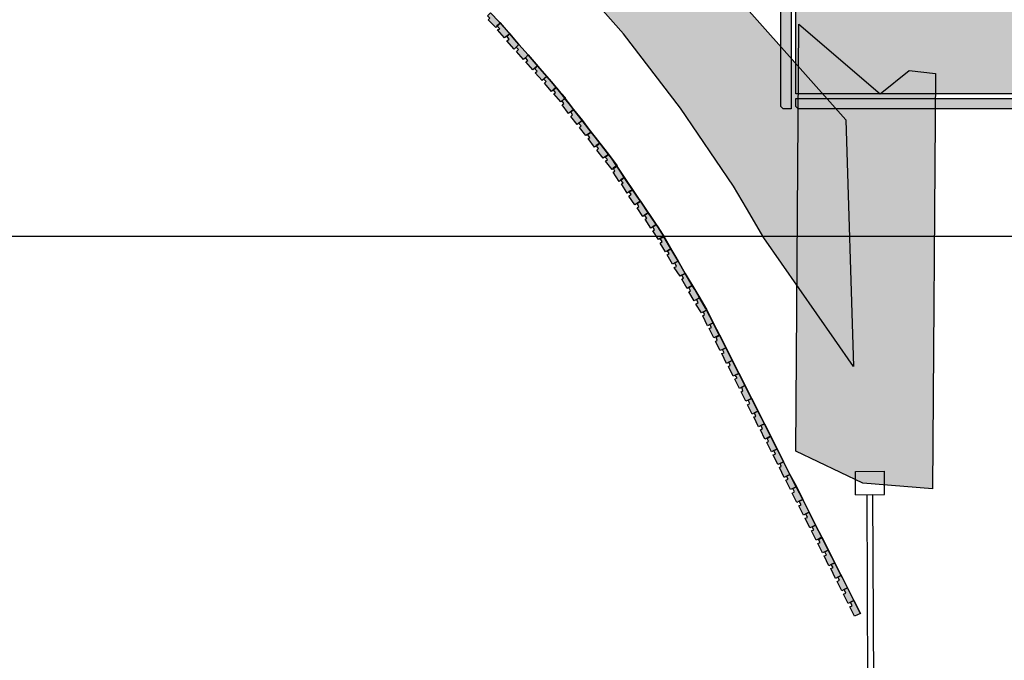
# Model space of a CAD drawing. Header units: millimetres. Extents: x -4985 to 43235, y -185 to 35000.
# Tile 5 of 14: x 14260 to 15954, y 5270 to 6372. Entities that reach past the tile are written whole.
import ezdxf

# ---------------------------------------------------------------- set-up
doc = ezdxf.new("R2010")
doc.units = ezdxf.units.MM
for name, color, linetype in [('A-MURI-ESISTENTI', 7, 'Continuous'), ('A-MURI-NUOVI', 40, 'Continuous'), ('A-PARETI-VETRATE', 5, 'Continuous'), ('A-PILASTRI', 8, 'Continuous'), ('A-TRACCE-SEZIONI', 1, 'Continuous')]:
    doc.layers.add(name, color=color, linetype=linetype)

msp = doc.modelspace()

# ---------------------------------------------------------------- hatches: boundary and pattern name
at = {"layer": 'A-MURI-ESISTENTI'}
msp.add_hatch(color=7, dxfattribs=at).paths.add_polyline_path([(15830, 5565), (15710, 5575), (15595, 5630), (15600, 6365), (15740, 6245), (15790, 6285), (15835, 6280), (15830, 5565)])
at = {"layer": 'A-MURI-NUOVI'}
for points in [[(15681, 6200), (15694, 5776), (15661.6, 5822.5), (15540, 5997), (15510, 6048), (15488, 6086), (15397, 6220), (15299, 6348), (15192, 6469), (15078, 6584), (14957, 6691), (14830, 6791), (14700, 6880), (14697, 6882), (14558, 6965), (14414, 7038), (14268, 7102), (14610, 7406), (15681, 6200)], [(15066, 6372), (15069, 6375), (15065, 6379), (15070, 6384), (15085, 6369), (15086.9, 6366.9), (15084, 6364), (15081, 6362), (15081.5, 6361.5), (15079, 6359), (15066, 6372)], [(15081.5, 6361.5), (15084, 6364), (15087, 6366), (15103, 6348), (15094, 6341), (15082, 6355), (15086, 6357), (15081.5, 6361.5)], [(15115, 6334.5), (15103, 6348), (15087, 6366), (15084, 6364), (15086.9, 6366.9), (15115, 6334.5)], [(15087, 6367), (15086.9, 6366.9), (15085, 6369), (15087, 6367)], [(15084, 6364), (15081.5, 6361.5), (15081, 6362), (15084, 6364)], [(15119, 6330), (15114, 6325), (15111, 6322), (15098, 6336), (15102, 6339), (15098, 6344), (15103, 6348), (15115, 6334.5), (15119, 6330)], [(15119, 6330), (15119, 6330), (15115, 6334.5), (15119, 6330)], [(15115, 6318), (15118, 6321), (15114, 6325), (15119, 6330), (15134.8, 6311.8), (15130, 6307), (15127, 6304), (15115, 6318)], [(15119, 6330), (15119, 6330), (15135, 6312), (15134.8, 6311.8), (15119, 6330)], [(15130, 6307), (15134.8, 6311.8), (15148.3, 6296.2), (15151, 6293), (15143, 6286), (15131, 6300), (15134, 6302), (15130, 6307)], [(15134.8, 6311.8), (15135, 6312), (15148.3, 6296.2), (15134.8, 6311.8)], [(15147, 6281), (15150, 6284), (15146, 6288), (15151, 6293), (15155, 6288.5), (15166.9, 6274.9), (15159, 6268), (15147, 6281)], [(15151, 6293), (15148.3, 6296.2), (15155, 6288.5), (15151, 6293)], [(15167, 6275), (15166.9, 6274.9), (15155, 6288.5), (15167, 6275)], [(15163, 6263), (15166, 6266), (15162, 6270), (15166.9, 6274.9), (15175, 6265.5), (15183, 6256), (15178, 6252), (15178.2, 6251.8), (15175, 6249), (15163, 6263)], [(15166.9, 6274.9), (15167, 6275), (15175, 6265.5), (15166.9, 6274.9)], [(15166.9, 6274.9), (15167, 6275), (15166.9, 6274.9), (15166.9, 6274.9)], [(15183, 6256), (15175, 6265.5), (15185, 6254), (15186.5, 6252), (15183, 6256)], [(15183, 6256), (15178.2, 6251.8), (15178, 6252), (15183, 6256)], [(15178.2, 6251.8), (15183, 6256), (15186.5, 6252), (15198, 6237.2), (15196.3, 6235.7), (15193, 6233), (15193.1, 6232.8), (15191, 6231), (15179, 6245), (15182, 6247), (15178.2, 6251.8)], [(15199, 6238), (15198, 6237.2), (15186.5, 6252), (15199, 6238)], [(15193.1, 6232.8), (15196.3, 6235.7), (15198, 6237), (15207.5, 6224.9), (15212.9, 6218), (15204, 6211), (15193, 6226), (15196, 6228), (15193.1, 6232.8)], [(15196.3, 6235.7), (15193.1, 6232.8), (15193, 6233), (15196.3, 6235.7)], [(15196.3, 6235.7), (15198, 6237.2), (15207.5, 6224.9), (15198, 6237), (15196.3, 6235.7)], [(15213, 6218), (15212.9, 6218), (15207.5, 6224.9), (15213, 6218)], [(15208, 6206), (15211, 6209), (15208, 6214), (15212.9, 6218), (15227.8, 6198.8), (15219, 6192), (15208, 6206)], [(15212.9, 6218), (15213, 6218), (15228, 6199), (15227.8, 6198.8), (15212.9, 6218)], [(15213, 6218), (15212.9, 6218), (15212.9, 6218), (15213, 6218)], [(15243, 6179), (15237, 6175), (15234, 6173), (15223, 6187), (15226, 6190), (15222, 6194), (15227.8, 6198.8), (15239.2, 6184), (15243, 6179)], [(15227.8, 6198.8), (15228, 6199), (15239.2, 6184), (15227.8, 6198.8)], [(15227.8, 6198.8), (15228, 6199), (15227.8, 6198.8), (15227.8, 6198.8)], [(15249.8, 6170.4), (15243, 6179), (15239.2, 6184), (15249.8, 6170.4)], [(15238, 6168), (15241, 6170), (15237, 6175), (15243, 6179), (15249.8, 6170.4), (15257.9, 6159.9), (15252, 6156), (15252.3, 6155.6), (15249, 6153), (15238, 6168)], [(15249.8, 6170.4), (15258, 6160), (15257.9, 6159.9), (15249.8, 6170.4)], [(15257.9, 6159.9), (15252.3, 6155.6), (15252, 6156), (15257.9, 6159.9), (15257.9, 6159.9)], [(15252.3, 6155.6), (15257.9, 6159.9), (15272.7, 6140.8), (15264, 6134), (15253, 6148), (15256, 6151), (15252.3, 6155.6)], [(15257.9, 6159.9), (15258, 6160), (15273, 6141), (15272.7, 6140.8), (15257.9, 6159.9)], [(15258, 6160), (15257.9, 6159.9), (15257.9, 6159.9), (15258, 6160)], [(15286.8, 6120.9), (15281, 6117), (15281.3, 6116.5), (15279, 6115), (15268, 6129), (15271, 6132), (15267, 6136), (15272.7, 6140.8), (15278, 6134), (15286.8, 6120.9)], [(15287, 6121), (15286.8, 6120.9), (15278, 6134), (15272.7, 6140.8), (15273, 6141), (15288, 6121), (15287.3, 6120.5), (15287, 6121)], [(15272.7, 6140.8), (15273, 6141), (15272.7, 6140.8), (15272.7, 6140.8)], [(15281, 6117), (15286.8, 6120.9), (15287.2, 6120.4), (15281.3, 6116.5), (15281, 6117)], [(15300, 6101), (15294, 6097), (15294.3, 6096.6), (15291, 6094), (15281, 6110), (15284, 6112), (15281.3, 6116.5), (15287.2, 6120.4), (15293.1, 6111.6), (15300, 6101)], [(15286.8, 6120.9), (15287, 6121), (15287.3, 6120.5), (15287.2, 6120.4), (15286.8, 6120.9)], [(15287.3, 6120.5), (15293.1, 6111.6), (15287.2, 6120.4), (15287.3, 6120.5)], [(15314, 6080), (15300, 6101), (15293.1, 6111.6), (15325.8, 6063.1), (15314, 6080)], [(15294, 6097), (15300, 6101), (15294.3, 6096.6), (15294, 6097)], [(15295, 6090), (15298, 6092), (15294.3, 6096.6), (15300, 6101), (15314, 6080), (15308, 6077), (15308.5, 6076.3), (15305, 6074), (15295, 6090)], [(15308.5, 6076.3), (15314, 6080), (15325.8, 6063.1), (15327.9, 6060), (15318, 6054), (15308, 6069), (15312, 6072), (15308.5, 6076.3)], [(15314, 6080), (15308.5, 6076.3), (15308, 6077), (15314, 6080)], [(15328, 6060), (15327.9, 6060), (15325.8, 6063.1), (15328, 6060)], [(15322, 6049), (15325, 6051), (15322, 6056), (15327.9, 6060), (15330.1, 6056.8), (15341, 6040), (15335, 6036), (15332, 6034), (15322, 6049)], [(15327.9, 6060), (15328, 6060), (15330.1, 6056.8), (15327.9, 6060)], [(15328, 6060), (15327.9, 6060), (15327.9, 6060), (15328, 6060)], [(15341, 6040), (15330.1, 6056.8), (15352.4, 6023.8), (15341, 6040)], [(15335, 6036), (15341, 6040), (15352.4, 6023.8), (15354.9, 6020), (15349, 6016), (15346, 6014), (15336, 6029), (15339, 6031), (15335, 6036)], [(15349, 6009), (15352, 6011), (15349, 6016), (15354.9, 6020), (15357.5, 6016.1), (15364.8, 6005), (15367.8, 5999.8), (15362, 5996), (15359, 5994), (15349, 6009)], [(15355, 6020), (15354.9, 6020), (15352.4, 6023.8), (15355, 6020)], [(15354.9, 6020), (15355, 6020), (15357.5, 6016.1), (15354.9, 6020)], [(15364.8, 6005), (15357.5, 6016.1), (15363, 6008), (15364.8, 6005)], [(15368, 5999), (15362, 5996), (15367.8, 5999.8), (15388.7, 5964), (15380, 5978), (15368, 5999)], [(15362, 5988), (15365, 5991), (15362, 5996), (15368, 5999), (15380, 5978), (15374, 5975), (15374.1, 5974.8), (15371, 5973), (15362, 5988)], [(15368, 6000), (15367.8, 5999.8), (15364.8, 6005), (15368, 6000)], [(15374.1, 5974.8), (15380, 5978), (15388.7, 5964), (15392.8, 5956.9), (15387, 5954), (15383, 5952), (15374, 5968), (15377, 5970), (15374.1, 5974.8)], [(15380, 5978), (15374.1, 5974.8), (15374, 5975), (15380, 5978)], [(15393, 5957), (15392.8, 5956.9), (15388.7, 5964), (15393, 5957)], [(15405, 5936), (15399, 5933), (15399.1, 5932.8), (15396, 5931), (15386, 5946), (15390, 5948), (15387, 5954), (15392.8, 5956.9), (15405, 5936)], [(15392.8, 5956.9), (15393, 5957), (15405, 5936), (15392.8, 5956.9)], [(15399, 5926), (15402, 5928), (15399.1, 5932.8), (15405, 5936), (15417, 5915), (15411, 5912), (15411.1, 5911.7), (15408, 5910), (15399, 5926)], [(15399, 5933), (15405, 5936), (15399.1, 5932.8), (15399, 5933)], [(15417, 5915), (15405, 5936), (15421.3, 5908), (15417, 5915)], [(15411.1, 5911.7), (15417, 5915), (15421.3, 5908), (15429.6, 5893.8), (15424, 5891), (15420, 5889), (15411, 5904), (15414, 5906), (15411.1, 5911.7)], [(15417, 5915), (15411.1, 5911.7), (15411, 5912), (15417, 5915)], [(15430, 5894), (15429.6, 5893.8), (15421.3, 5908), (15430, 5894)], [(15424, 5891), (15429.6, 5893.8), (15440, 5876), (15441.6, 5872.8), (15436, 5870), (15436.1, 5869.7), (15433, 5868), (15423, 5883), (15427, 5886), (15424, 5891)], [(15429.6, 5893.8), (15430, 5894), (15442, 5873), (15441.6, 5872.8), (15440, 5876), (15429.6, 5893.8)], [(15452.7, 5850.9), (15447, 5848), (15443, 5846), (15435, 5863), (15438, 5865), (15436.1, 5869.7), (15441.6, 5872.8), (15452.7, 5850.9)], [(15441.6, 5872.8), (15436.1, 5869.7), (15436, 5870), (15441.6, 5872.8), (15441.6, 5872.8)], [(15453, 5851), (15452.7, 5850.9), (15441.6, 5872.8), (15442, 5873), (15453, 5851)], [(15442, 5873), (15441.6, 5872.8), (15441.6, 5872.8), (15442, 5873)], [(15446, 5841), (15450, 5843), (15447, 5848), (15452.7, 5850.9), (15463.4, 5829.7), (15454, 5825), (15446, 5841)], [(15452.7, 5850.9), (15453, 5851), (15464, 5830), (15463.4, 5829.7), (15452.7, 5850.9)], [(15457, 5819), (15460, 5821), (15458, 5826), (15463.5, 5829.7), (15474.6, 5807.8), (15469, 5805), (15465, 5803), (15457, 5819)], [(15464, 5830), (15463.5, 5829.7), (15463.4, 5829.7), (15464, 5830)], [(15463.5, 5829.7), (15464, 5830), (15475, 5808), (15474.6, 5807.8), (15463.5, 5829.7)], [(15469, 5805), (15474.6, 5807.8), (15485.7, 5785.8), (15480, 5783), (15476, 5781), (15468, 5798), (15472, 5799), (15469, 5805)], [(15474.6, 5807.8), (15475, 5808), (15486, 5786), (15485.7, 5785.8), (15474.6, 5807.8)], [(15480, 5783), (15485.7, 5785.8), (15496.8, 5763.9), (15491, 5761), (15487, 5759), (15479, 5776), (15482, 5778), (15480, 5783)], [(15485.7, 5785.8), (15486, 5786), (15497, 5764), (15496.8, 5763.9), (15485.7, 5785.8)], [(15491, 5761), (15496.8, 5763.9), (15507.5, 5742.8), (15502, 5740), (15498, 5738), (15490, 5754), (15494, 5756), (15491, 5761)], [(15496.8, 5763.9), (15497, 5764), (15508, 5743), (15507.5, 5742.8), (15496.8, 5763.9)], [(15518.6, 5720.8), (15513, 5718), (15509, 5716), (15501, 5732), (15504, 5734), (15502, 5740), (15507.5, 5742.8), (15518.6, 5720.8)], [(15519, 5721), (15518.6, 5720.8), (15507.5, 5742.8), (15508, 5743), (15519, 5721)], [(15512, 5710), (15516, 5712), (15513, 5718), (15518.6, 5720.8), (15529.7, 5698.9), (15524, 5696), (15520, 5694), (15512, 5710)], [(15518.6, 5720.8), (15519, 5721), (15530, 5699), (15529.7, 5698.9), (15518.6, 5720.8)], [(15524, 5696), (15529.7, 5698.9), (15540.9, 5676.9), (15535, 5674), (15531, 5672), (15523, 5689), (15526, 5690), (15524, 5696)], [(15529.7, 5698.9), (15530, 5699), (15541, 5677), (15540.9, 5676.9), (15529.7, 5698.9)], [(15534, 5667), (15538, 5669), (15535, 5674), (15540.9, 5676.9), (15551.6, 5655.8), (15542, 5651), (15534, 5667)], [(15540.9, 5676.9), (15541, 5677), (15552, 5656), (15551.6, 5655.8), (15540.9, 5676.9)], [(15562.7, 5633.8), (15557, 5631), (15553, 5629), (15545, 5645), (15548, 5647), (15546, 5652), (15551.6, 5655.7), (15562.7, 5633.8)], [(15563, 5634), (15562.7, 5633.8), (15551.6, 5655.7), (15552, 5656), (15563, 5634)], [(15551.6, 5655.8), (15552, 5656), (15551.6, 5655.7), (15551.6, 5655.8)], [(15573.8, 5611.9), (15568, 5609), (15564, 5607), (15556, 5624), (15560, 5625), (15557, 5631), (15562.7, 5633.8), (15573.8, 5611.9)], [(15574, 5612), (15573.8, 5611.9), (15562.7, 5633.8), (15563, 5634), (15574, 5612)], [(15584.9, 5590), (15579, 5587), (15575, 5585), (15567, 5602), (15570, 5604), (15568, 5609), (15573.8, 5611.9), (15584.9, 5590)], [(15585, 5590), (15584.9, 5590), (15573.8, 5611.9), (15574, 5612), (15585, 5590)], [(15578, 5580), (15582, 5582), (15579, 5587), (15584.9, 5590), (15595.6, 5568.8), (15590, 5566), (15586, 5564), (15578, 5580)], [(15584.9, 5590), (15585, 5590), (15596, 5569), (15595.6, 5568.8), (15584.9, 5590)], [(15590, 5566), (15595.6, 5568.8), (15606.8, 5546.9), (15601, 5544), (15597, 5542), (15589, 5558), (15593, 5560), (15590, 5566)], [(15595.6, 5568.8), (15596, 5569), (15607, 5547), (15606.8, 5546.9), (15595.6, 5568.8)], [(15601, 5544), (15606.8, 5546.9), (15617.9, 5524.9), (15612, 5522), (15608, 5520), (15600, 5536), (15604, 5538), (15601, 5544)], [(15606.8, 5546.9), (15607, 5547), (15618, 5525), (15617.9, 5524.9), (15606.8, 5546.9)], [(15629, 5503), (15623, 5500), (15619, 5498), (15611, 5515), (15615, 5516), (15612, 5522), (15617.9, 5524.9), (15629, 5503)], [(15629, 5503), (15629, 5503), (15617.9, 5524.9), (15618, 5525), (15629, 5503)], [(15622, 5493), (15626, 5495), (15623, 5500), (15629, 5503), (15639.7, 5481.9), (15630, 5477), (15622, 5493)], [(15629, 5503), (15629, 5503), (15640, 5482), (15639.7, 5481.9), (15629, 5503)], [(15633, 5471), (15637, 5473), (15634, 5478), (15639.7, 5481.8), (15650.8, 5459.9), (15645, 5457), (15641, 5455), (15633, 5471)], [(15639.7, 5481.8), (15640, 5482), (15651, 5460), (15650.8, 5459.9), (15639.7, 5481.8)], [(15640, 5482), (15639.7, 5481.8), (15639.7, 5481.9), (15640, 5482)], [(15645, 5457), (15650.8, 5459.9), (15661.9, 5438), (15656, 5435), (15652, 5433), (15644, 5450), (15648, 5451), (15645, 5457)], [(15650.8, 5459.9), (15651, 5460), (15662, 5438), (15661.9, 5438), (15650.8, 5459.9)], [(15673, 5416), (15667, 5413), (15663, 5411), (15655, 5428), (15659, 5430), (15656, 5435), (15661.9, 5438), (15668, 5426), (15673, 5416)], [(15661.9, 5438), (15662, 5438), (15668, 5426), (15661.9, 5438)], [(15675, 5412.1), (15673, 5416), (15668, 5426), (15675, 5412.1)], [(15666, 5406), (15670, 5408), (15667, 5413), (15673, 5416), (15675, 5412.1), (15683.8, 5394.9), (15678, 5392), (15674, 5390), (15666, 5406)], [(15684, 5395), (15683.8, 5394.9), (15675, 5412.1), (15684, 5395)], [(15678, 5392), (15683.8, 5394.9), (15694.9, 5372.9), (15689, 5370), (15685, 5368), (15677, 5384), (15681, 5386), (15678, 5392)], [(15683.8, 5394.9), (15684, 5395), (15695, 5373), (15694.9, 5372.9), (15683.8, 5394.9)], [(15688, 5362), (15692, 5364), (15689, 5370), (15694.9, 5372.9), (15706, 5351), (15696, 5346), (15688, 5362)], [(15694.9, 5372.9), (15695, 5373), (15706, 5351), (15694.9, 5372.9)]]:
    msp.add_hatch(color=40, dxfattribs=at).paths.add_polyline_path(points)
at = {"layer": 'A-PILASTRI'}
for points in [[(16025, 6995), (16025, 6245), (15595, 6245), (15595, 6995), (16025, 6995)], [(15587, 6617), (15587, 6219), (15573, 6219), (15569, 6223), (15569, 6613), (15573, 6617), (15587, 6617)], [(15595, 6237), (16025, 6237), (16025, 6223), (16021, 6219), (15599, 6219), (15595, 6223), (15595, 6237)]]:
    msp.add_hatch(color=8, dxfattribs=at).paths.add_polyline_path(points)

# ---------------------------------------------------------------- linework, layer by layer
at = {"layer": 'A-MURI-ESISTENTI'}
msp.add_lwpolyline([(15830, 5565), (15710, 5575), (15595, 5630), (15600, 6365), (15740, 6245), (15790, 6285), (15835, 6280), (15830, 5565)], close=True, dxfattribs=at)
at = {"layer": 'A-MURI-NUOVI'}
for points in [[(15681, 6200), (15694, 5776), (15661.6, 5822.5), (15540, 5997), (15510, 6048), (15488, 6086), (15397, 6220), (15299, 6348), (15192, 6469), (15078, 6584), (14957, 6691), (14830, 6791), (14700, 6880), (14697, 6882), (14558, 6965), (14414, 7038), (14268, 7102), (14610, 7406), (15681, 6200)], [(15066, 6372), (15069, 6375), (15065, 6379), (15070, 6384), (15085, 6369), (15086.9, 6366.9), (15084, 6364), (15081, 6362), (15081.5, 6361.5), (15079, 6359), (15066, 6372)], [(15081.5, 6361.5), (15084, 6364), (15087, 6366), (15103, 6348), (15094, 6341), (15082, 6355), (15086, 6357), (15081.5, 6361.5)], [(15115, 6334.5), (15103, 6348), (15087, 6366), (15084, 6364), (15086.9, 6366.9), (15115, 6334.5)], [(15087, 6367), (15086.9, 6366.9), (15085, 6369), (15087, 6367)], [(15084, 6364), (15081.5, 6361.5), (15081, 6362), (15084, 6364)], [(15119, 6330), (15114, 6325), (15111, 6322), (15098, 6336), (15102, 6339), (15098, 6344), (15103, 6348), (15115, 6334.5), (15119, 6330)], [(15119, 6330), (15119, 6330), (15115, 6334.5), (15119, 6330)], [(15115, 6318), (15118, 6321), (15114, 6325), (15119, 6330), (15134.8, 6311.8), (15130, 6307), (15127, 6304), (15115, 6318)], [(15119, 6330), (15119, 6330), (15135, 6312), (15134.8, 6311.8), (15119, 6330)], [(15130, 6307), (15134.8, 6311.8), (15148.3, 6296.2), (15151, 6293), (15143, 6286), (15131, 6300), (15134, 6302), (15130, 6307)], [(15134.8, 6311.8), (15135, 6312), (15148.3, 6296.2), (15134.8, 6311.8)], [(15147, 6281), (15150, 6284), (15146, 6288), (15151, 6293), (15155, 6288.5), (15166.9, 6274.9), (15159, 6268), (15147, 6281)], [(15151, 6293), (15148.3, 6296.2), (15155, 6288.5), (15151, 6293)], [(15167, 6275), (15166.9, 6274.9), (15155, 6288.5), (15167, 6275)], [(15163, 6263), (15166, 6266), (15162, 6270), (15166.9, 6274.9), (15175, 6265.5), (15183, 6256), (15178, 6252), (15178.2, 6251.8), (15175, 6249), (15163, 6263)], [(15166.9, 6274.9), (15167, 6275), (15175, 6265.5), (15166.9, 6274.9)], [(15166.9, 6274.9), (15167, 6275), (15166.9, 6274.9), (15166.9, 6274.9)], [(15183, 6256), (15175, 6265.5), (15185, 6254), (15186.5, 6252), (15183, 6256)], [(15183, 6256), (15178.2, 6251.8), (15178, 6252), (15183, 6256)], [(15178.2, 6251.8), (15183, 6256), (15186.5, 6252), (15198, 6237.2), (15196.3, 6235.7), (15193, 6233), (15193.1, 6232.8), (15191, 6231), (15179, 6245), (15182, 6247), (15178.2, 6251.8)], [(15199, 6238), (15198, 6237.2), (15186.5, 6252), (15199, 6238)], [(15193.1, 6232.8), (15196.3, 6235.7), (15198, 6237), (15207.5, 6224.9), (15212.9, 6218), (15204, 6211), (15193, 6226), (15196, 6228), (15193.1, 6232.8)], [(15196.3, 6235.7), (15193.1, 6232.8), (15193, 6233), (15196.3, 6235.7)], [(15196.3, 6235.7), (15198, 6237.2), (15207.5, 6224.9), (15198, 6237), (15196.3, 6235.7)], [(15213, 6218), (15212.9, 6218), (15207.5, 6224.9), (15213, 6218)], [(15208, 6206), (15211, 6209), (15208, 6214), (15212.9, 6218), (15227.8, 6198.8), (15219, 6192), (15208, 6206)], [(15212.9, 6218), (15213, 6218), (15228, 6199), (15227.8, 6198.8), (15212.9, 6218)], [(15213, 6218), (15212.9, 6218), (15212.9, 6218), (15213, 6218)], [(15243, 6179), (15237, 6175), (15234, 6173), (15223, 6187), (15226, 6190), (15222, 6194), (15227.8, 6198.8), (15239.2, 6184), (15243, 6179)], [(15227.8, 6198.8), (15228, 6199), (15239.2, 6184), (15227.8, 6198.8)], [(15227.8, 6198.8), (15228, 6199), (15227.8, 6198.8), (15227.8, 6198.8)], [(15249.8, 6170.4), (15243, 6179), (15239.2, 6184), (15249.8, 6170.4)], [(15238, 6168), (15241, 6170), (15237, 6175), (15243, 6179), (15249.8, 6170.4), (15257.9, 6159.9), (15252, 6156), (15252.3, 6155.6), (15249, 6153), (15238, 6168)], [(15249.8, 6170.4), (15258, 6160), (15257.9, 6159.9), (15249.8, 6170.4)], [(15257.9, 6159.9), (15252.3, 6155.6), (15252, 6156), (15257.9, 6159.9), (15257.9, 6159.9)], [(15252.3, 6155.6), (15257.9, 6159.9), (15272.7, 6140.8), (15264, 6134), (15253, 6148), (15256, 6151), (15252.3, 6155.6)], [(15257.9, 6159.9), (15258, 6160), (15273, 6141), (15272.7, 6140.8), (15257.9, 6159.9)], [(15258, 6160), (15257.9, 6159.9), (15257.9, 6159.9), (15258, 6160)], [(15286.8, 6120.9), (15281, 6117), (15281.3, 6116.5), (15279, 6115), (15268, 6129), (15271, 6132), (15267, 6136), (15272.7, 6140.8), (15278, 6134), (15286.8, 6120.9)], [(15287, 6121), (15286.8, 6120.9), (15278, 6134), (15272.7, 6140.8), (15273, 6141), (15288, 6121), (15287.3, 6120.5), (15287, 6121)], [(15272.7, 6140.8), (15273, 6141), (15272.7, 6140.8), (15272.7, 6140.8)], [(15281, 6117), (15286.8, 6120.9), (15287.2, 6120.4), (15281.3, 6116.5), (15281, 6117)], [(15300, 6101), (15294, 6097), (15294.3, 6096.6), (15291, 6094), (15281, 6110), (15284, 6112), (15281.3, 6116.5), (15287.2, 6120.4), (15293.1, 6111.6), (15300, 6101)], [(15286.8, 6120.9), (15287, 6121), (15287.3, 6120.5), (15287.2, 6120.4), (15286.8, 6120.9)], [(15287.3, 6120.5), (15293.1, 6111.6), (15287.2, 6120.4), (15287.3, 6120.5)], [(15314, 6080), (15300, 6101), (15293.1, 6111.6), (15325.8, 6063.1), (15314, 6080)], [(15294, 6097), (15300, 6101), (15294.3, 6096.6), (15294, 6097)], [(15295, 6090), (15298, 6092), (15294.3, 6096.6), (15300, 6101), (15314, 6080), (15308, 6077), (15308.5, 6076.3), (15305, 6074), (15295, 6090)], [(15308.5, 6076.3), (15314, 6080), (15325.8, 6063.1), (15327.9, 6060), (15318, 6054), (15308, 6069), (15312, 6072), (15308.5, 6076.3)], [(15314, 6080), (15308.5, 6076.3), (15308, 6077), (15314, 6080)], [(15328, 6060), (15327.9, 6060), (15325.8, 6063.1), (15328, 6060)], [(15322, 6049), (15325, 6051), (15322, 6056), (15327.9, 6060), (15330.1, 6056.8), (15341, 6040), (15335, 6036), (15332, 6034), (15322, 6049)], [(15327.9, 6060), (15328, 6060), (15330.1, 6056.8), (15327.9, 6060)], [(15328, 6060), (15327.9, 6060), (15327.9, 6060), (15328, 6060)], [(15341, 6040), (15330.1, 6056.8), (15352.4, 6023.8), (15341, 6040)], [(15335, 6036), (15341, 6040), (15352.4, 6023.8), (15354.9, 6020), (15349, 6016), (15346, 6014), (15336, 6029), (15339, 6031), (15335, 6036)], [(15349, 6009), (15352, 6011), (15349, 6016), (15354.9, 6020), (15357.5, 6016.1), (15364.8, 6005), (15367.8, 5999.8), (15362, 5996), (15359, 5994), (15349, 6009)], [(15355, 6020), (15354.9, 6020), (15352.4, 6023.8), (15355, 6020)], [(15354.9, 6020), (15355, 6020), (15357.5, 6016.1), (15354.9, 6020)], [(15364.8, 6005), (15357.5, 6016.1), (15363, 6008), (15364.8, 6005)], [(15368, 5999), (15362, 5996), (15367.8, 5999.8), (15388.7, 5964), (15380, 5978), (15368, 5999)], [(15362, 5988), (15365, 5991), (15362, 5996), (15368, 5999), (15380, 5978), (15374, 5975), (15374.1, 5974.8), (15371, 5973), (15362, 5988)], [(15368, 6000), (15367.8, 5999.8), (15364.8, 6005), (15368, 6000)], [(15374.1, 5974.8), (15380, 5978), (15388.7, 5964), (15392.8, 5956.9), (15387, 5954), (15383, 5952), (15374, 5968), (15377, 5970), (15374.1, 5974.8)], [(15380, 5978), (15374.1, 5974.8), (15374, 5975), (15380, 5978)], [(15393, 5957), (15392.8, 5956.9), (15388.7, 5964), (15393, 5957)], [(15405, 5936), (15399, 5933), (15399.1, 5932.8), (15396, 5931), (15386, 5946), (15390, 5948), (15387, 5954), (15392.8, 5956.9), (15405, 5936)], [(15392.8, 5956.9), (15393, 5957), (15405, 5936), (15392.8, 5956.9)], [(15399, 5926), (15402, 5928), (15399.1, 5932.8), (15405, 5936), (15417, 5915), (15411, 5912), (15411.1, 5911.7), (15408, 5910), (15399, 5926)], [(15399, 5933), (15405, 5936), (15399.1, 5932.8), (15399, 5933)], [(15417, 5915), (15405, 5936), (15421.3, 5908), (15417, 5915)], [(15411.1, 5911.7), (15417, 5915), (15421.3, 5908), (15429.6, 5893.8), (15424, 5891), (15420, 5889), (15411, 5904), (15414, 5906), (15411.1, 5911.7)], [(15417, 5915), (15411.1, 5911.7), (15411, 5912), (15417, 5915)], [(15430, 5894), (15429.6, 5893.8), (15421.3, 5908), (15430, 5894)], [(15424, 5891), (15429.6, 5893.8), (15440, 5876), (15441.6, 5872.8), (15436, 5870), (15436.1, 5869.7), (15433, 5868), (15423, 5883), (15427, 5886), (15424, 5891)], [(15429.6, 5893.8), (15430, 5894), (15442, 5873), (15441.6, 5872.8), (15440, 5876), (15429.6, 5893.8)], [(15452.7, 5850.9), (15447, 5848), (15443, 5846), (15435, 5863), (15438, 5865), (15436.1, 5869.7), (15441.6, 5872.8), (15452.7, 5850.9)], [(15441.6, 5872.8), (15436.1, 5869.7), (15436, 5870), (15441.6, 5872.8), (15441.6, 5872.8)], [(15453, 5851), (15452.7, 5850.9), (15441.6, 5872.8), (15442, 5873), (15453, 5851)], [(15442, 5873), (15441.6, 5872.8), (15441.6, 5872.8), (15442, 5873)], [(15446, 5841), (15450, 5843), (15447, 5848), (15452.7, 5850.9), (15463.4, 5829.7), (15454, 5825), (15446, 5841)], [(15452.7, 5850.9), (15453, 5851), (15464, 5830), (15463.4, 5829.7), (15452.7, 5850.9)], [(15457, 5819), (15460, 5821), (15458, 5826), (15463.5, 5829.7), (15474.6, 5807.8), (15469, 5805), (15465, 5803), (15457, 5819)], [(15464, 5830), (15463.5, 5829.7), (15463.4, 5829.7), (15464, 5830)], [(15463.5, 5829.7), (15464, 5830), (15475, 5808), (15474.6, 5807.8), (15463.5, 5829.7)], [(15469, 5805), (15474.6, 5807.8), (15485.7, 5785.8), (15480, 5783), (15476, 5781), (15468, 5798), (15472, 5799), (15469, 5805)], [(15474.6, 5807.8), (15475, 5808), (15486, 5786), (15485.7, 5785.8), (15474.6, 5807.8)], [(15480, 5783), (15485.7, 5785.8), (15496.8, 5763.9), (15491, 5761), (15487, 5759), (15479, 5776), (15482, 5778), (15480, 5783)], [(15485.7, 5785.8), (15486, 5786), (15497, 5764), (15496.8, 5763.9), (15485.7, 5785.8)], [(15491, 5761), (15496.8, 5763.9), (15507.5, 5742.8), (15502, 5740), (15498, 5738), (15490, 5754), (15494, 5756), (15491, 5761)], [(15496.8, 5763.9), (15497, 5764), (15508, 5743), (15507.5, 5742.8), (15496.8, 5763.9)], [(15518.6, 5720.8), (15513, 5718), (15509, 5716), (15501, 5732), (15504, 5734), (15502, 5740), (15507.5, 5742.8), (15518.6, 5720.8)], [(15519, 5721), (15518.6, 5720.8), (15507.5, 5742.8), (15508, 5743), (15519, 5721)], [(15512, 5710), (15516, 5712), (15513, 5718), (15518.6, 5720.8), (15529.7, 5698.9), (15524, 5696), (15520, 5694), (15512, 5710)], [(15518.6, 5720.8), (15519, 5721), (15530, 5699), (15529.7, 5698.9), (15518.6, 5720.8)], [(15524, 5696), (15529.7, 5698.9), (15540.9, 5676.9), (15535, 5674), (15531, 5672), (15523, 5689), (15526, 5690), (15524, 5696)], [(15529.7, 5698.9), (15530, 5699), (15541, 5677), (15540.9, 5676.9), (15529.7, 5698.9)], [(15534, 5667), (15538, 5669), (15535, 5674), (15540.9, 5676.9), (15551.6, 5655.8), (15542, 5651), (15534, 5667)], [(15540.9, 5676.9), (15541, 5677), (15552, 5656), (15551.6, 5655.8), (15540.9, 5676.9)], [(15562.7, 5633.8), (15557, 5631), (15553, 5629), (15545, 5645), (15548, 5647), (15546, 5652), (15551.6, 5655.7), (15562.7, 5633.8)], [(15563, 5634), (15562.7, 5633.8), (15551.6, 5655.7), (15552, 5656), (15563, 5634)], [(15551.6, 5655.8), (15552, 5656), (15551.6, 5655.7), (15551.6, 5655.8)], [(15573.8, 5611.9), (15568, 5609), (15564, 5607), (15556, 5624), (15560, 5625), (15557, 5631), (15562.7, 5633.8), (15573.8, 5611.9)], [(15574, 5612), (15573.8, 5611.9), (15562.7, 5633.8), (15563, 5634), (15574, 5612)], [(15584.9, 5590), (15579, 5587), (15575, 5585), (15567, 5602), (15570, 5604), (15568, 5609), (15573.8, 5611.9), (15584.9, 5590)], [(15585, 5590), (15584.9, 5590), (15573.8, 5611.9), (15574, 5612), (15585, 5590)], [(15578, 5580), (15582, 5582), (15579, 5587), (15584.9, 5590), (15595.6, 5568.8), (15590, 5566), (15586, 5564), (15578, 5580)], [(15584.9, 5590), (15585, 5590), (15596, 5569), (15595.6, 5568.8), (15584.9, 5590)], [(15590, 5566), (15595.6, 5568.8), (15606.8, 5546.9), (15601, 5544), (15597, 5542), (15589, 5558), (15593, 5560), (15590, 5566)], [(15595.6, 5568.8), (15596, 5569), (15607, 5547), (15606.8, 5546.9), (15595.6, 5568.8)], [(15601, 5544), (15606.8, 5546.9), (15617.9, 5524.9), (15612, 5522), (15608, 5520), (15600, 5536), (15604, 5538), (15601, 5544)], [(15606.8, 5546.9), (15607, 5547), (15618, 5525), (15617.9, 5524.9), (15606.8, 5546.9)], [(15629, 5503), (15623, 5500), (15619, 5498), (15611, 5515), (15615, 5516), (15612, 5522), (15617.9, 5524.9), (15629, 5503)], [(15629, 5503), (15629, 5503), (15617.9, 5524.9), (15618, 5525), (15629, 5503)], [(15622, 5493), (15626, 5495), (15623, 5500), (15629, 5503), (15639.7, 5481.9), (15630, 5477), (15622, 5493)], [(15629, 5503), (15629, 5503), (15640, 5482), (15639.7, 5481.9), (15629, 5503)], [(15633, 5471), (15637, 5473), (15634, 5478), (15639.7, 5481.8), (15650.8, 5459.9), (15645, 5457), (15641, 5455), (15633, 5471)], [(15639.7, 5481.8), (15640, 5482), (15651, 5460), (15650.8, 5459.9), (15639.7, 5481.8)], [(15640, 5482), (15639.7, 5481.8), (15639.7, 5481.9), (15640, 5482)], [(15645, 5457), (15650.8, 5459.9), (15661.9, 5438), (15656, 5435), (15652, 5433), (15644, 5450), (15648, 5451), (15645, 5457)], [(15650.8, 5459.9), (15651, 5460), (15662, 5438), (15661.9, 5438), (15650.8, 5459.9)], [(15673, 5416), (15667, 5413), (15663, 5411), (15655, 5428), (15659, 5430), (15656, 5435), (15661.9, 5438), (15668, 5426), (15673, 5416)], [(15661.9, 5438), (15662, 5438), (15668, 5426), (15661.9, 5438)], [(15675, 5412.1), (15673, 5416), (15668, 5426), (15675, 5412.1)], [(15666, 5406), (15670, 5408), (15667, 5413), (15673, 5416), (15675, 5412.1), (15683.8, 5394.9), (15678, 5392), (15674, 5390), (15666, 5406)], [(15684, 5395), (15683.8, 5394.9), (15675, 5412.1), (15684, 5395)], [(15678, 5392), (15683.8, 5394.9), (15694.9, 5372.9), (15689, 5370), (15685, 5368), (15677, 5384), (15681, 5386), (15678, 5392)], [(15683.8, 5394.9), (15684, 5395), (15695, 5373), (15694.9, 5372.9), (15683.8, 5394.9)], [(15688, 5362), (15692, 5364), (15689, 5370), (15694.9, 5372.9), (15706, 5351), (15696, 5346), (15688, 5362)], [(15694.9, 5372.9), (15695, 5373), (15706, 5351), (15694.9, 5372.9)]]:
    msp.add_lwpolyline(points, close=True, dxfattribs=at)
at = {"layer": 'A-PARETI-VETRATE'}
for p, q in [((15697.4, 5595.1), (15747.4, 5595.4)), ((15697.6, 5555.1), (15697.4, 5595.1)), ((15747.6, 5555.4), (15747.4, 5595.4)), ((15697.6, 5555.1), (15747.6, 5555.4)), ((15717.6, 5555.2), (15727.6, 5555.3)), ((15727.2, 3475.2), (15717.6, 5555.2)), ((15737.2, 3475.3), (15727.6, 5555.3))]:
    msp.add_line(p, q, dxfattribs=at)
at = {"layer": 'A-PILASTRI'}
for points in [[(16025, 6995), (16025, 6245), (15595, 6245), (15595, 6995), (16025, 6995)], [(15587, 6617), (15587, 6219), (15573, 6219), (15569, 6223), (15569, 6613), (15573, 6617), (15587, 6617)], [(15595, 6237), (16025, 6237), (16025, 6223), (16021, 6219), (15599, 6219), (15595, 6223), (15595, 6237)]]:
    msp.add_lwpolyline(points, close=True, dxfattribs=at)
at = {"layer": 'A-TRACCE-SEZIONI'}
msp.add_line((3000, 6000), (37000, 6000), dxfattribs=at)

doc.saveas('drawing.dxf')
